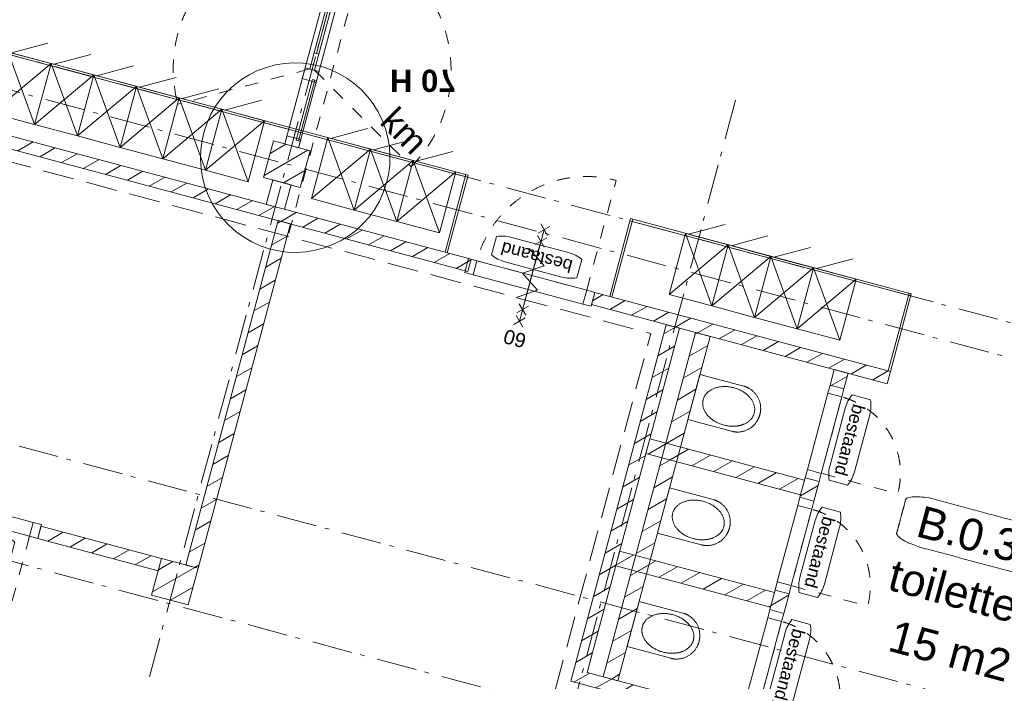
# Model space of a CAD drawing. Header units: millimetres. Extents: x -62314 to 79800, y -34032 to 28340.
# Tile 11 of 85: x 7792 to 15584, y -6747 to -1511. Entities that reach past the tile are written whole.
import ezdxf
from ezdxf.enums import TextEntityAlignment as Align

# ---------------------------------------------------------------- set-up
doc = ezdxf.new("R2010")
doc.units = ezdxf.units.MM
doc.header["$LTSCALE"] = 508
doc.header["$PDMODE"] = 1
doc.header["$PDSIZE"] = -2
for name, pattern in [('Dash Style-1', [0.41664, 0.20828, -0.20836]), ('Dash Style-2', [0.694425, 0.48607, -0.208355]), ('Dash Style-6', [1.04164, 0.625, -0.20828, 0.06943, -0.13893])]:
    doc.linetypes.add(name, pattern=pattern)
for name, color, linetype, lineweight in [('(00) tekening-lijn draairichting', 7, 'Dash Style-1', 0), ('(00) tekening-merk kozijn', 40, 'Continuous', 0), ('(00) tekening-stramien-algemeen', 7, 'Dash Style-6', 0), ('(00) tekening-verwijzing', 33, 'Fence_Line', 0), ('(00) tekst-algemeen', 8, 'Continuous', 0), ('(00) tekst-ruimtenummer-algemeen', 8, 'Continuous', 0), ('(00) tekst-ruimtenummer-gradering', 8, 'Continuous', 0), ('(00) tekst-tekening verwijzing', 8, 'Continuous', 0), ('(04) bouwaanvraag-brandweer-bestaand-WBDBO', 142, 'Dash Style-1', 0), ('(04) bouwaanvraag-brandweer-bestaand-WBDBO 60min', 1, 'Dash Style-2', 0), ('(21) buitenwanden-bestaand', 7, 'Continuous', 0), ('(22) binnenwanden-X bestaand', 7, 'Continuous', 0), ('(22) binnenwanden-X metal stud _', 92, 'Continuous', 0), ('(42) binnenwandafwerkingen-R plaatmateriaal algemeen', 12, 'Continuous', 0), ('(7_) vaste voorzieningen-(74) sanitair', 8, 'Continuous', 0), ('None', 7, 'Continuous', 0)]:
    doc.layers.add(name, color=color, linetype=linetype, lineweight=lineweight)
doc.styles.add('Arial', font='Arial')
doc.styles.add('Arial Bold (bold)', font='Arial Bold')
doc.styles.add('Arial Italic (italic)', font='Arial Italic')
doc.styles.add('Helvetica', font='Helvetica')
doc.linetypes.add('Fence_Line', pattern='A,0,[1,Fence_Line.shx,S=0.19685,R=0,X=0,Y=-0.441942],-5', length=5)
pattern_1 = [(45, (0, 0), (-89.80256, 89.80256), [])]

# ---------------------------------------------------------------- blocks, each defined once
blk = doc.blocks.new('locker')
at = {"layer": 'None', "color": 17, "lineweight": 0, "transparency": 33554687}
for p, q in [((-65.2, 150), (-325, 0)), ((-350, 0), (0, -500)), ((-350, -500), (0, 0))]:
    blk.add_line(p, q, dxfattribs=at)
at = {"layer": 'None', "color": 17, "lineweight": 0, "transparency": 33554687, "flags": 128}
blk.add_lwpolyline([(-350, 0), (0, 0), (0, -500), (-350, -500)], close=True, dxfattribs=at)
blk = doc.blocks.new('Group-5-1')
at = {"layer": '(42) binnenwandafwerkingen-R plaatmateriaal algemeen', "color": 17, "lineweight": 0, "transparency": 33554687, "flags": 128}
for points in [[(11915.6, 11358), (11933.6, 11358), (11933.6, 10720.6), (11915.6, 10720.6)], [(13264.3, 11358), (13282.3, 11358), (13282.3, 10720.6), (13264.3, 10720.6)], [(15546.3, 11358), (15564.3, 11358), (15564.3, 10720.6), (15546.3, 10720.6)]]:
    blk.add_lwpolyline(points, close=True, dxfattribs=at)
blk = doc.blocks.new('Group-6-1')
at = {"layer": '(42) binnenwandafwerkingen-R plaatmateriaal algemeen', "color": 17, "lineweight": 0, "transparency": 33554687, "flags": 128}
for points in [[(4170, 11358), (11933.6, 11358), (11933.6, 11340), (4170, 11340)], [(13264.3, 11358), (15564.3, 11358), (15564.3, 11340), (13264.3, 11340)]]:
    blk.add_lwpolyline(points, close=True, dxfattribs=at)
at = {"layer": 'None', "color": 17, "transparency": 33554687}
for name, p in [('locker', (8516.4, 11356.5)), ('locker', (8866.4, 11356.5)), ('locker', (9216.4, 11356.5)), ('locker', (9566.4, 11356.5)), ('locker', (9916.4, 11356.5)), ('locker', (10266.4, 11356.5)), ('locker', (11133.6, 11356.5)), ('locker', (11483.6, 11356.5)), ('locker', (11833.6, 11356.5)), ('locker', (14064.3, 11356.5)), ('locker', (14414.3, 11356.5)), ('locker', (14764.3, 11356.5)), ('locker', (15114.3, 11356.5)), ('Group-5-1', (0, 0))]:
    blk.add_blockref(name, p, dxfattribs=at)
blk = doc.blocks.new('00-merk kozijn')
at = {"layer": '(00) tekening-merk kozijn', "color": 2, "lineweight": 0, "transparency": 33554687, "flags": 128}
blk.add_lwpolyline([(233.3, 50, 0.105357), (349.4, 74.7), (350, 75), (350, 225), (349.4, 225.3, 0.105357), (233.3, 250), (-233.3, 250, 0.105357), (-349.4, 225.3), (-350, 225), (-350, 75), (-349.4, 74.7, 0.105357), (-233.3, 50)], format="xyb", close=True, dxfattribs=at)
at = {"layer": 'None', "color": 2, "linetype": 'Continuous', "lineweight": 0, "transparency": 33554687}
blk.add_point((0, 0), dxfattribs=at)
at = {"layer": '(00) tekening-merk kozijn', "color": 2, "transparency": 33554687, "style": 'Arial'}
blk.add_attdef('MERK', text='', height=100.6, dxfattribs=at).set_placement((0, 149.9), align=Align.MIDDLE_CENTER)
blk = doc.blocks.new('bi-BESTAAND-01')
at = {"layer": '(00) tekening-lijn draairichting', "color": 17, "lineweight": 0, "transparency": 33554687, "flags": 128}
blk.add_lwpolyline([(67, -114), (67, -1014, 0.414214), (967, -114)], format="xyb", close=True, dxfattribs=at)
at = {"layer": 'None', "color": 17, "lineweight": 0, "transparency": 33554687, "flags": 128}
for points in [[(0, 0), (67, 0), (67, -114), (0, -114)], [(67, 0), (967, 0), (967, -114), (67, -114)], [(967, 0), (1034, 0), (1034, -114), (967, -114)]]:
    blk.add_lwpolyline(points, close=True, dxfattribs=at)
at = {"layer": '(00) tekening-merk kozijn', "color": 1, "transparency": 33554687}
ref = blk.add_blockref('00-merk kozijn', (517, -114), dxfattribs=dict(at, rotation=180))
ref.add_attrib('MERK', 'bestaand', dxfattribs={"color": 2, "transparency": 33554687, "height": 100.6, "style": 'Arial'}).set_placement((517, -263.9), align=Align.MIDDLE_CENTER)
blk = doc.blocks.new('Group-15-1')
at = {"layer": 'None', "color": 17, "transparency": 33554687, "rotation": 180}
blk.add_blockref('bi-BESTAAND-01', (13142.6, 10606.4), dxfattribs=at)
at = {"layer": 'None', "color": 17, "transparency": 33554687, "xscale": -1}
blk.add_blockref('bi-BESTAAND-01', (9387.6, 7812.3), dxfattribs=at)
blk = doc.blocks.new('(00)-1-ruimtenummer-200')
at = {"layer": '(00) tekst-ruimtenummer-algemeen', "color": 17, "lineweight": 0, "transparency": 33554687}
blk.add_open_spline([(433.3, 618), (491.4, 618), (591.9, 600.3), (650, 569.8), (650, 420.4), (650, 271.1), (591.9, 240.5), (491.4, 222.9), (0, 222.9), (-491.4, 222.9), (-591.9, 240.5), (-650, 271.1), (-650, 420.4), (-650, 569.8), (-591.9, 600.3), (-491.4, 618), (-14.5, 618), (433.3, 618)], degree=2, knots=[0, 0, 0, 0.013296, 0.026591, 0.039887, 0.251662, 0.264958, 0.278253, 0.291549, 0.503324, 0.51662, 0.529915, 0.543211, 0.754986, 0.768281, 0.781577, 0.794873, 1, 1, 1], dxfattribs=at)
at = {"layer": 'None', "color": 2, "linetype": 'Continuous', "lineweight": 0}
blk.add_point((0, 0), dxfattribs=at)
at = {"layer": '(00) tekst-ruimtenummer-algemeen', "color": 17, "transparency": 33554687, "style": 'Arial'}
for tag, p in [('nummer', (0, 222.9)), ('naam', (0, -243.4)), ('oppervlak', (0, -709.7))]:
    blk.add_attdef(tag, text='', height=251.5, dxfattribs=at).set_placement(p, align=Align.BOTTOM_CENTER)
at = {"layer": '(00) tekst-ruimtenummer-gradering', "color": 17, "transparency": 33554687, "style": 'Arial Italic (italic)'}
blk.add_attdef('personen', text='', height=251.5, dxfattribs=at).set_placement((0, -875.7), align=Align.TOP_CENTER)
at = {"layer": 'None', "color": 0, "flags": 1}
blk.add_attdef('klasse', (-1353.2, -1667.4), '', height=251.5, dxfattribs=at)
blk = doc.blocks.new('74-1-toilet')
at = {"layer": '(7_) vaste voorzieningen-(74) sanitair', "color": 17, "lineweight": 0, "flags": 128}
blk.add_lwpolyline([(-498.4, 185), (-140, 185), (-140, -185), (-498.4, -185)], dxfattribs=at)
at = {"layer": '(7_) vaste voorzieningen-(74) sanitair', "color": 17, "lineweight": 0}
for points in [[(-498.4, 185), (-547.1, 185), (-631.3, 135.4), (-680, 49.6), (-680, 0)], [(-529.5, 133.5), (-481, 154), (-369, 154), (-272, 113), (-216, 42), (-216, -40), (-272, -111), (-369, -152), (-481, -152), (-578, -111), (-634, -40), (-634, 42), (-578, 113), (-529.5, 133.5)], [(-680, 0), (-680, -49.6), (-631.3, -135.4), (-547.1, -185), (-498.4, -185)]]:
    blk.add_open_spline(points, degree=2, dxfattribs=at)
blk = doc.blocks.new('Group-20-1')
at = {"layer": '(00) tekening-lijn draairichting', "color": 17, "lineweight": 0, "transparency": 33554687, "flags": 128}
blk.add_lwpolyline([(15244.2, 9506.9), (15244.2, 8880.9), (15870.2, 8880.9, 0.414214), (15244.2, 9506.9)], format="xyb", close=True, dxfattribs=at)
at = {"layer": 'None', "color": 17, "lineweight": 0, "transparency": 33554687, "flags": 128}
for points in [[(15130.2, 9506.9), (15130.2, 9573.9), (15244.2, 9573.9), (15244.2, 9506.9)], [(15130.2, 8880.9), (15130.2, 9506.9), (15244.2, 9506.9), (15244.2, 8880.9)], [(15130.2, 8813.9), (15130.2, 8880.9), (15244.2, 8880.9), (15244.2, 8813.9)]]:
    blk.add_lwpolyline(points, close=True, dxfattribs=at)
at = {"layer": '(00) tekening-merk kozijn', "color": 1, "transparency": 33554687, "rotation": 270}
blk.add_blockref('00-merk kozijn', (15244.2, 9193.9), dxfattribs=at).add_auto_attribs({'MERK': 'bestaand'})
blk = doc.blocks.new('Group-21-1')
at = {"layer": '(00) tekening-lijn draairichting', "color": 17, "lineweight": 0, "transparency": 33554687, "flags": 128}
blk.add_lwpolyline([(15244.2, 8586.9), (15244.2, 7960.9), (15870.2, 7960.9, 0.414214), (15244.2, 8586.9)], format="xyb", close=True, dxfattribs=at)
at = {"layer": 'None', "color": 17, "lineweight": 0, "transparency": 33554687, "flags": 128}
for points in [[(15130.2, 8586.9), (15130.2, 8653.9), (15244.2, 8653.9), (15244.2, 8586.9)], [(15130.2, 7960.9), (15130.2, 8586.9), (15244.2, 8586.9), (15244.2, 7960.9)], [(15130.2, 7893.9), (15130.2, 7960.9), (15244.2, 7960.9), (15244.2, 7893.9)]]:
    blk.add_lwpolyline(points, close=True, dxfattribs=at)
at = {"layer": '(00) tekening-merk kozijn', "color": 1, "transparency": 33554687, "rotation": 270}
blk.add_blockref('00-merk kozijn', (15244.2, 8273.9), dxfattribs=at).add_auto_attribs({'MERK': 'bestaand'})
blk = doc.blocks.new('Group-22-1')
at = {"layer": '(00) tekening-lijn draairichting', "color": 17, "lineweight": 0, "transparency": 33554687, "flags": 128}
blk.add_lwpolyline([(15244.2, 10426.9), (15244.2, 9800.9), (15870.2, 9800.9, 0.414214), (15244.2, 10426.9)], format="xyb", close=True, dxfattribs=at)
at = {"layer": 'None', "color": 17, "lineweight": 0, "transparency": 33554687, "flags": 128}
for points in [[(15130.2, 10426.9), (15130.2, 10493.9), (15244.2, 10493.9), (15244.2, 10426.9)], [(15130.2, 9800.9), (15130.2, 10426.9), (15244.2, 10426.9), (15244.2, 9800.9)], [(15130.2, 9733.9), (15130.2, 9800.9), (15244.2, 9800.9), (15244.2, 9733.9)]]:
    blk.add_lwpolyline(points, close=True, dxfattribs=at)
at = {"layer": '(00) tekening-merk kozijn', "color": 1, "transparency": 33554687, "rotation": 270}
blk.add_blockref('00-merk kozijn', (15244.2, 10113.9), dxfattribs=at).add_auto_attribs({'MERK': 'bestaand'})
blk = doc.blocks.new('Group-46-1')
at = {"layer": '(04) bouwaanvraag-brandweer-bestaand-WBDBO 60min', "color": 1, "lineweight": 0, "transparency": 33554687}
for p, q in [((-37.5, -412.5), (37.5, -337.5)), ((-37.5, -337.5), (37.5, -412.5))]:
    blk.add_line(p, q, dxfattribs=at)
blk = doc.blocks.new('Group-47-1')
at = {"layer": '(04) bouwaanvraag-brandweer-bestaand-WBDBO 60min', "color": 1, "lineweight": 0, "transparency": 33554687}
for p, q in [((-37.5, 412.5), (37.5, 337.5)), ((-37.5, 337.5), (37.5, 412.5))]:
    blk.add_line(p, q, dxfattribs=at)
blk = doc.blocks.new('Group-48-1')
at = {"layer": '(04) bouwaanvraag-brandweer-bestaand-WBDBO 60min', "color": 1, "lineweight": 0, "transparency": 33554687}
for p, q in [((-37.5, 241.1), (37.5, 316.1)), ((-37.5, 316.1), (37.5, 241.1))]:
    blk.add_line(p, q, dxfattribs=at)
blk = doc.blocks.new('Group-49-1')
at = {"layer": '(04) bouwaanvraag-brandweer-bestaand-WBDBO 60min', "color": 1, "lineweight": 0, "transparency": 33554687}
for p, q in [((-37.5, -242.9), (37.5, -317.9)), ((-37.5, -317.9), (37.5, -242.9))]:
    blk.add_line(p, q, dxfattribs=at)
blk = doc.blocks.new('Group-50-1')
at = {"layer": '(04) bouwaanvraag-brandweer-bestaand-WBDBO 60min', "color": 1, "linetype": 'Continuous', "lineweight": 0, "transparency": 33554687}
for p, q in [((75, 200), (-75, 100)), ((75, 0), (-75, 100)), ((75, 0), (-75, -100)), ((-75, -100), (75, -200))]:
    blk.add_line(p, q, dxfattribs=at)
blk = doc.blocks.new('brand-zs deur-2')
at = {"layer": '(04) bouwaanvraag-brandweer-bestaand-WBDBO 60min', "color": 1, "linetype": 'Continuous', "lineweight": 0, "transparency": 33554687}
blk.add_line((0, -250), (0, 250), dxfattribs=at)
at = {"layer": '(04) bouwaanvraag-brandweer-bestaand-WBDBO 60min', "color": 2, "linetype": 'Continuous', "lineweight": 0, "transparency": 33554687}
blk.add_point((0, 0), dxfattribs=at)
at = {"layer": '(04) bouwaanvraag-brandweer-bestaand-WBDBO 60min', "color": 1, "transparency": 33554687}
blk.add_blockref('Group-50-1', (0, 0), dxfattribs=at)
blk = doc.blocks.new('brand-rw 60 + zelfs')
at = {"layer": '(04) bouwaanvraag-brandweer-bestaand-WBDBO 60min', "color": 1, "linetype": 'Continuous', "lineweight": 0, "transparency": 33554687}
blk.add_line((0, -375), (0, 375), dxfattribs=at)
at = {"layer": '(04) bouwaanvraag-brandweer-bestaand-WBDBO 60min', "color": 2, "linetype": 'Continuous', "lineweight": 0, "transparency": 33554687}
blk.add_point((0, 0), dxfattribs=at)
at = {"layer": '(04) bouwaanvraag-brandweer-bestaand-WBDBO 60min', "color": 1, "transparency": 33554687}
for name in ['Group-47-1', 'Group-48-1', 'Group-49-1', 'Group-46-1']:
    blk.add_blockref(name, (0, 0), dxfattribs=at)
at = {"layer": 'None', "color": 17, "transparency": 33554687}
blk.add_blockref('brand-zs deur-2', (0, 0), dxfattribs=at)
at = {"layer": '(04) bouwaanvraag-brandweer-bestaand-WBDBO 60min', "color": 1, "transparency": 33554687, "insert": (0, 459.4875), "char_height": 113.17139, "attachment_point": 8, "line_spacing_factor": 0.963327, "style": 'Arial'}
blk.add_mtext('60', dxfattribs=at)
blk = doc.blocks.new('Group-92-1')
at = {"layer": '(00) tekening-lijn draairichting', "color": 17, "lineweight": 0, "transparency": 33554687}
blk.add_line((2785, 37), (3325, -898.3), dxfattribs=at)
blk.add_arc((2785, 37), 1080, 180, 300, dxfattribs=at)
blk = doc.blocks.new('Group-93-1')
at = {"layer": '(00) tekening-lijn draairichting', "color": 17, "lineweight": 0, "transparency": 33554687}
blk.add_line((2785, 77), (3325, 1012.3), dxfattribs=at)
blk.add_arc((2785, 77), 1080, 60, 180, dxfattribs=at)
blk = doc.blocks.new('Group-94-1')
at = {"layer": '(00) tekening-lijn draairichting', "color": 17, "lineweight": 0, "transparency": 33554687}
blk.add_line((625, 37), (85, -898.3), dxfattribs=at)
blk.add_arc((625, 37), 1080, 240, 0, dxfattribs=at)
blk = doc.blocks.new('Group-95-1')
at = {"layer": '(00) tekening-lijn draairichting', "color": 17, "lineweight": 0, "transparency": 33554687}
blk.add_line((625, 77), (85, 1012.3), dxfattribs=at)
blk.add_arc((625, 77), 1080, 0, 120, dxfattribs=at)
blk = doc.blocks.new('bi-d-05 plt')
at = {"layer": 'None', "color": 17, "lineweight": 0, "transparency": 33554687}
for p, q in [((52, 99), (52, 114)), ((550, 99), (550, 114)), ((2860, 99), (2860, 114)), ((3358, 99), (3358, 114)), ((757.5, 57), (1572.5, 57)), ((1837.5, 57), (2652.5, 57))]:
    blk.add_line(p, q, dxfattribs=at)
at = {"layer": 'None', "color": 17, "lineweight": 0, "transparency": 33554687, "flags": 128}
for points in [[(0, 114), (3410, 114), (3410, 0), (0, 0)], [(0, 114), (67, 114), (67, 0), (0, 0)], [(52, 99), (550, 99), (550, 79), (52, 79)], [(535, 114), (625, 114), (625, 0), (535, 0)], [(2785, 114), (2875, 114), (2875, 0), (2785, 0)], [(2860, 99), (3358, 99), (3358, 79), (2860, 79)], [(3343, 114), (3410, 114), (3410, 0), (3343, 0)], [(625, 77), (1705, 77), (1705, 37), (625, 37)], [(757.5, 77), (1572.5, 77), (1572.5, 37), (757.5, 37)], [(1705, 77), (2785, 77), (2785, 37), (1705, 37)], [(1837.5, 77), (2652.5, 77), (2652.5, 37), (1837.5, 37)]]:
    blk.add_lwpolyline(points, close=True, dxfattribs=at)
at = {"layer": '(00) tekst-algemeen', "color": 17, "transparency": 33554687}
blk.add_blockref('00-merk kozijn', (1705, 114), dxfattribs=at).add_auto_attribs({'MERK': 'bi-d-05'})
at = {"layer": 'None', "color": 17, "transparency": 33554687}
for name in ['Group-95-1', 'Group-93-1', 'Group-94-1', 'Group-92-1']:
    blk.add_blockref(name, (0, 0), dxfattribs=at)
blk = doc.blocks.new('blok B 00')
at = {"layer": '(21) buitenwanden-bestaand', "linetype": 'Continuous', "lineweight": 0, "transparency": 33554687}
h = blk.add_hatch(dxfattribs=at)
h.set_pattern_fill('Brick', style=0, pattern_type=2)
h.set_pattern_definition(pattern_1)
h.paths.add_polyline_path([(10375, 11220), (10675, 11220), (10675, 10920), (10375, 10920)])
h = blk.add_hatch(dxfattribs=at)
h.set_pattern_fill('Brick', style=0, pattern_type=2)
h.set_pattern_definition(pattern_1)
h.paths.add_polyline_path([(12128.6, 10620.4), (12128.6, 10720.4), (3991.6, 10720.4), (3991.6, 10620.4)])
h = blk.add_hatch(dxfattribs=at)
h.set_pattern_fill('Brick', style=0, pattern_type=2)
h.set_pattern_definition(pattern_1)
h.paths.add_polyline_path([(15564.3, 10720.4), (13142.6, 10720.4), (13142.6, 10620.4), (15564.3, 10620.4)])
h = blk.add_hatch(dxfattribs=at)
h.set_pattern_fill('Brick', style=0, pattern_type=2)
h.set_pattern_definition(pattern_1)
h.paths.add_polyline_path([(10574.6, 7798.4), (10674.6, 7798.4), (10674.6, 10620.6), (10574.6, 10620.6)])
h = blk.add_hatch(dxfattribs=at)
h.set_pattern_fill('Brick', style=0, pattern_type=2)
h.set_pattern_definition(pattern_1)
h.paths.add_polyline_path([(24557.6, 7798.3), (19332.3, 7798.3), (19332.3, 10620.4), (19232.3, 10620.4), (19232.3, 7798.3), (13861.7, 7798.3), (13861.7, 10619.7), (13754.2, 10619.7), (13754.2, 7698.4), (24557.6, 7698.4), (24557.6, 7697.1), (24665.1, 7697.1), (24665.1, 10618.5), (24557.6, 10618.5)])
h = blk.add_hatch(dxfattribs=at)
h.set_pattern_fill('Brick', style=0, pattern_type=2)
h.set_pattern_definition(pattern_1)
h.paths.add_polyline_path([(9387.6, 7798.3), (9387.6, 7698.3), (10374.6, 7698.3), (10374.6, 7798.3)])
h = blk.add_hatch(dxfattribs=at)
h.set_pattern_fill('Brick', style=0, pattern_type=2)
h.set_pattern_definition(pattern_1)
h.paths.add_polyline_path([(10374.6, 7798.4), (10674.6, 7798.4), (10674.6, 7498.4), (10374.6, 7498.4)])
at = {"layer": '(22) binnenwanden-X bestaand', "linetype": 'Continuous', "lineweight": 0, "transparency": 33554687}
h = blk.add_hatch(dxfattribs=at)
h.set_pattern_fill('Brick', style=0, pattern_type=2)
h.set_pattern_definition(pattern_1)
h.paths.add_polyline_path([(13994.2, 10619.3), (14114.2, 10619.3), (14114.2, 7798.3), (13994.2, 7798.3)])
h = blk.add_hatch(dxfattribs=at)
h.set_pattern_fill('Brick', style=0, pattern_type=2)
h.set_pattern_definition(pattern_1)
h.paths.add_polyline_path([(15130.2, 10620.4), (15244.2, 10620.4), (15244.2, 10493.9), (15130.2, 10493.9)])
h = blk.add_hatch(dxfattribs=at)
h.set_pattern_fill('Brick', style=0, pattern_type=2)
h.set_pattern_definition(pattern_1)
h.paths.add_polyline_path([(13861.7, 9713.9), (13861.7, 9593.9), (15130.2, 9593.9), (15130.2, 9713.9)])
h = blk.add_hatch(dxfattribs=at)
h.set_pattern_fill('Brick', style=0, pattern_type=2)
h.set_pattern_definition(pattern_1)
h.paths.add_polyline_path([(15130.2, 9733.9), (15244.2, 9733.9), (15244.2, 9573.9), (15130.2, 9573.9)])
h = blk.add_hatch(dxfattribs=at)
h.set_pattern_fill('Brick', style=0, pattern_type=2)
h.set_pattern_definition(pattern_1)
h.paths.add_polyline_path([(15130.2, 8813.9), (15244.2, 8813.9), (15244.2, 8653.9), (15130.2, 8653.9)])
h = blk.add_hatch(dxfattribs=at)
h.set_pattern_fill('Brick', style=0, pattern_type=2)
h.set_pattern_definition(pattern_1)
h.paths.add_polyline_path([(13861.7, 8793.9), (13861.7, 8673.9), (15130.2, 8673.9), (15130.2, 8793.9)])
at = {"layer": '(22) binnenwanden-X metal stud _', "linetype": 'Continuous', "lineweight": 0, "transparency": 33554687}
h = blk.add_hatch(dxfattribs=at)
h.set_pattern_fill('(__) metal stud-_ 1_100-1', color=253, style=0, pattern_type=2)
h.set_pattern_definition([(0, (0, 0), (3e-14, -500), []), (0, (2e-15, -30), (3e-14, -500), []), (0, (4e-15, -60), (3e-14, -500), [])])
h.paths.add_polyline_path([(10450, 10720.4), (10600, 10720.4), (10600, 10920), (10450, 10920)])
at = {"layer": '(04) bouwaanvraag-brandweer-bestaand-WBDBO', "color": 6, "lineweight": 0, "transparency": 33554687, "flags": 128}
blk.add_lwpolyline([(46930.9, 27708.7), (10682.8, 17996.1), (10682.8, 10520.4)], dxfattribs=at)
at = {"layer": '(04) bouwaanvraag-brandweer-bestaand-WBDBO 60min', "color": 6, "lineweight": 0, "transparency": 33554687}
for p in [(4091.6, 10520.4), (13654.2, 7598.4)]:
    blk.add_line(p, (13654.2, 10520.4), dxfattribs=at)
at = {"layer": '(21) buitenwanden-bestaand', "color": 1, "lineweight": 0, "transparency": 33554687, "flags": 128}
for points in [[(10375, 11220), (10675, 11220), (10675, 10920), (10375, 10920)], [(12128.6, 10620.4), (12128.6, 10720.4), (3991.6, 10720.4), (3991.6, 10620.4)], [(15564.3, 10720.4), (13142.6, 10720.4), (13142.6, 10620.4), (15564.3, 10620.4)], [(10574.6, 7798.4), (10674.6, 7798.4), (10674.6, 10620.6), (10574.6, 10620.6)], [(24557.6, 7798.3), (19332.3, 7798.3), (19332.3, 10620.4), (19232.3, 10620.4), (19232.3, 7798.3), (13861.7, 7798.3), (13861.7, 10619.7), (13754.2, 10619.7), (13754.2, 7698.4), (24557.6, 7698.4), (24557.6, 7697.1), (24665.1, 7697.1), (24665.1, 10618.5), (24557.6, 10618.5)], [(9387.6, 7798.3), (9387.6, 7698.3), (10374.6, 7698.3), (10374.6, 7798.3)], [(10374.6, 7798.4), (10674.6, 7798.4), (10674.6, 7498.4), (10374.6, 7498.4)]]:
    blk.add_lwpolyline(points, close=True, dxfattribs=at)
at = {"layer": '(22) binnenwanden-X bestaand', "color": 1, "lineweight": 0, "transparency": 33554687, "flags": 128}
for points in [[(13994.2, 10619.3), (14114.2, 10619.3), (14114.2, 7798.3), (13994.2, 7798.3)], [(15130.2, 10620.4), (15244.2, 10620.4), (15244.2, 10493.9), (15130.2, 10493.9)], [(13861.7, 9713.9), (13861.7, 9593.9), (15130.2, 9593.9), (15130.2, 9713.9)], [(15130.2, 9733.9), (15244.2, 9733.9), (15244.2, 9573.9), (15130.2, 9573.9)], [(15130.2, 8813.9), (15244.2, 8813.9), (15244.2, 8653.9), (15130.2, 8653.9)], [(13861.7, 8793.9), (13861.7, 8673.9), (15130.2, 8673.9), (15130.2, 8793.9)]]:
    blk.add_lwpolyline(points, close=True, dxfattribs=at)
at = {"layer": '(22) binnenwanden-X metal stud _', "color": 7, "lineweight": 0, "transparency": 33554687, "flags": 128}
blk.add_lwpolyline([(10450, 10720.4), (10600, 10720.4), (10600, 10920), (10450, 10920)], close=True, dxfattribs=at)
at = {"layer": 'None', "color": 17, "transparency": 33554687}
for name, p, rotation in [('bi-d-05 plt', (10468, 14630), 270), ('brand-rw 60 + zelfs', (12625.6, 10720.4), 180), ('74-1-toilet', (13974.2, 10123.9), 180), ('74-1-toilet', (13974.2, 9193.9), 180), ('74-1-toilet', (13974.2, 8263.9), 180)]:
    blk.add_blockref(name, p, dxfattribs=dict(at, rotation=rotation))
for name in ['Group-15-1', 'Group-6-1', 'Group-22-1', 'Group-20-1', 'Group-21-1']:
    blk.add_blockref(name, (0, 0), dxfattribs=at)
ref = blk.add_blockref('(00)-1-ruimtenummer-200', (16592.9, 9215.8), dxfattribs=at)
ref.add_attrib('nummer', 'B.0.38', dxfattribs={"layer": '(00) tekst-ruimtenummer-algemeen', "color": 17, "transparency": 33554687, "height": 251.49, "style": 'Arial'}).set_placement((16592.9, 9438.7), align=Align.BOTTOM_CENTER)
ref.add_attrib('naam', 'toiletten', dxfattribs={"layer": '(00) tekst-ruimtenummer-algemeen', "color": 17, "transparency": 33554687, "height": 251.49, "style": 'Arial'}).set_placement((16592.9, 8972.4), align=Align.BOTTOM_CENTER)
ref.add_attrib('oppervlak', '15 m2', dxfattribs={"layer": '(00) tekst-ruimtenummer-algemeen', "color": 17, "transparency": 33554687, "height": 251.49, "style": 'Arial'}).set_placement((16592.9, 8506.1), align=Align.BOTTOM_CENTER)
at = {"layer": '(00) tekst-algemeen', "color": 17, "transparency": 33554687, "insert": (11242.9, 11746.1), "char_height": 201.19, "attachment_point": 1, "rotation": 330, "line_spacing_factor": 0.836574, "style": 'Helvetica'}
blk.add_mtext('km', dxfattribs=at)
blk = doc.blocks.new('Group-174-1')
at = {"layer": '(00) tekening-verwijzing', "color": 7, "linetype": 'Continuous', "lineweight": 0, "flags": 128}
blk.add_lwpolyline([(228.7, 770), (294.8, 737.6), (357.3, 698.8), (415.8, 654.1), (469.6, 603.8), (518.2, 548.6), (561.1, 488.8), (598, 425.1), (628.5, 358.1), (652.2, 288.4), (669.1, 216.8), (678.8, 143.8), (681.3, 70.3), (676.6, -3.2), (664.7, -75.8), (645.7, -146.9), (619.9, -215.9), (587.5, -281.9), (548.7, -344.5), (504, -402.9), (453.7, -456.7), (398.5, -505.3), (338.7, -548.3), (275, -585.2), (208, -615.7), (138.3, -639.4), (66.7, -656.2), (-6.3, -665.9), (-79.8, -668.5), (-153.3, -663.7), (-225.9, -651.9), (-297, -632.9), (-366, -607.1), (-432, -574.6), (-494.6, -535.8), (-553, -491.1), (-606.8, -440.9), (-655.4, -385.6), (-698.4, -325.9), (-735.3, -262.2), (-765.8, -195.2), (-789.5, -125.5), (-806.3, -53.9), (-816, 19.1), (-818.6, 92.7), (-813.8, 166.1), (-802, 238.8), (-783, 309.9), (-757.2, 378.8), (-724.7, 444.8), (-685.9, 507.4), (-641.2, 565.9), (-591, 619.7), (-535.7, 668.3), (-476, 711.2), (-412.3, 748.1), (-345.3, 778.6), (-275.6, 802.3), (-204, 819.2), (-131, 828.9), (-57.4, 831.4), (16, 826.7), (88.7, 814.8), (159.8, 795.8)], close=True, dxfattribs=at)
at = {"layer": '(00) tekst-tekening verwijzing', "color": 17, "style": 'Arial Bold (bold)'}
blk.add_attdef('det._verw.', text='', height=176, dxfattribs=at).set_placement((681, -667.6), align=Align.BOTTOM_LEFT)
blk = doc.blocks.new('00-detail aanduiding')
at = {"layer": 'None', "color": 17, "transparency": 33554687}
blk.add_blockref('Group-174-1', (0, 0), dxfattribs=at).add_auto_attribs({'det._verw.': 'H 07'})
at = {"layer": 'None', "color": 0, "flags": 1}
blk.add_attdef('det._verw.', (-818.6, -668.5), '', height=0.18, dxfattribs=at)
blk = doc.blocks.new('Group-195-1')
at = {"layer": '(00) tekening-stramien-algemeen', "color": 2, "lineweight": 0, "transparency": 33554687}
for p, q in [((71038, 270), (-1884.5, 270)), ((71038, 0), (-1884.5, 0)), ((71014.5, -2704.9), (-1884.5, -2704.9)), ((71014.5, -3599.9), (-1884.5, -3599.9))]:
    blk.add_line(p, q, dxfattribs=at)
blk = doc.blocks.new('Stramien blok B')
at = {"layer": '(00) tekening-stramien-algemeen', "color": 2, "lineweight": 0, "transparency": 33554687}
for p, q in [((10255, 1407.7), (10255, -14990)), ((13555, 1407.7), (13555, -14990))]:
    blk.add_line(p, q, dxfattribs=at)
at = {"layer": 'None', "color": 17, "transparency": 33554687}
blk.add_blockref('Group-195-1', (0, 0), dxfattribs=at)

msp = doc.modelspace()

# ---------------------------------------------------------------- block references
at = {"layer": 'None', "color": 17, "transparency": 33554687}
for name, p, rotation in [('Stramien blok B', (0, 0), 344.9999645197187), ('blok B 00', (-3125.94, -10622.93), 344.9999999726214)]:
    msp.add_blockref(name, p, dxfattribs=dict(at, rotation=rotation))
at = {"layer": 'None', "color": 17, "transparency": 33554687, "xscale": -1, "rotation": 180}
msp.add_blockref('00-detail aanduiding', (10040.91, -2521.44), dxfattribs=at)

doc.saveas('drawing.dxf')
